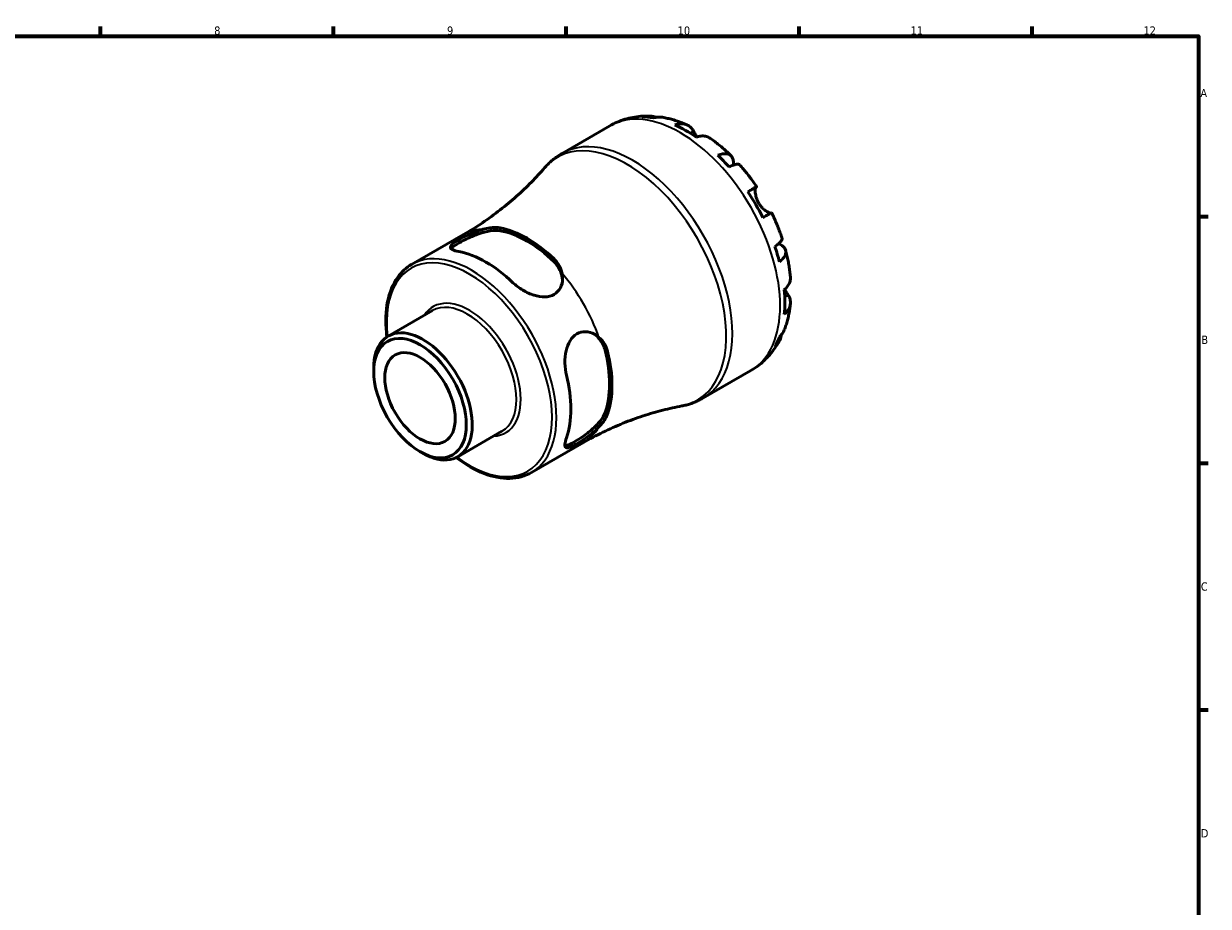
# Model space of a CAD drawing. Header units: millimetres. Extents: x 0 to 902, y 0 to 594.
# Tile 5 of 5: x 467 to 824, y 312 to 578. Entities that reach past the tile are written whole.
import ezdxf

# ---------------------------------------------------------------- set-up
doc = ezdxf.new("R2010")
doc.units = ezdxf.units.MM
for name, color, linetype, lineweight in [('Border (ISO)', 7, 'Continuous', 70), ('Visible (ISO)', 7, 'Continuous', 50), ('Visible Narrow (ISO)', 7, 'Continuous', 35)]:
    doc.layers.add(name, color=color, linetype=linetype, lineweight=lineweight)
doc.styles.add('Note Text (ISO)', font='tahoma.ttf')

# ---------------------------------------------------------------- blocks, each defined once
blk = doc.blocks.new('Borders Default Border')
at = {"layer": 'Border (ISO)'}
for p, q in [((490.58, 574), (490.58, 576.9)), ((560.67, 574), (560.67, 576.9)), ((630.75, 574), (630.75, 576.9)), ((700.83, 574), (700.83, 576.9)), ((770.92, 574), (770.92, 576.9)), ((821, 519.75), (823.9, 519.75)), ((821, 445.5), (823.9, 445.5)), ((821, 371.25), (823.9, 371.25))]:
    blk.add_line(p, q, dxfattribs=at)
at = {"layer": 'Border (ISO)', "flags": 128}
blk.add_lwpolyline([(20, 20), (20, 574), (821, 574), (821, 20), (20, 20)], dxfattribs=at)
at = {"layer": 'Border (ISO)', "color": 232, "true_color": 0xca0064, "char_height": 2.5, "attachment_point": 7, "style": 'Note Text (ISO)'}
for s, insert in [('8', (524.81, 574.34)), ('9', (594.88, 574.35)), ('10', (664.29, 574.35)), ('11', (734.37, 574.4)), ('12', (804.46, 574.4)), ('A', (821.59, 555.62)), ('B', (821.89, 481.37)), ('C', (821.73, 407.08)), ('D', (821.73, 332.88))]:
    blk.add_mtext(s, dxfattribs=dict(at, insert=insert))

msp = doc.modelspace()

# ---------------------------------------------------------------- linework, layer by layer
at = {"layer": 'Visible (ISO)'}
for p, q in [((629.489, 538.709), (643.863, 546.987)), ((584.236, 505.293), (599.845, 514.282)), ((577.192, 483.731), (590.498, 491.394)), ((572.832, 473.081), (572.832, 474.105)), ((671.907, 465.05), (686.281, 473.327)), ((598.106, 447.413), (611.412, 455.075)), ((620.291, 442.683), (635.9, 451.671)), ((586.706, 448.987), (587.592, 448.474))]:
    msp.add_line(p, q, dxfattribs=at)
for centre, major_axis, start_param, end_param in [((666.663, 511.073), (-21.095, 36.633), 5.8322823, 5.9525576), ((666.663, 511.073), (-21.095, 36.633), 5.3930671, 5.6063746), ((666.663, 511.073), (-21.095, 36.633), 5.0468841, 5.1671594), ((666.663, 511.073), (-21.095, 36.633), 4.6076689, 4.8209764), ((618.969, 483.608), (18.031, -31.312), 2.0342195, 2.6820369), ((618.969, 483.608), (17.529, -30.439), 2.0245753, 2.6916811), ((666.663, 511.073), (-21.095, 36.633), 4.2614859, 4.3817613), ((606.594, 476.482), (-18.028, 31.305), 5.1757439, 5.8236978), ((666.663, 511.073), (-21.095, 36.633), 3.8222708, 4.0355783), ((587.649, 465.572), (10.457, -18.159), 5.4958534, 10.2121098), ((666.663, 511.073), (21.095, -36.633), 0.3344951, 0.4547705), ((618.969, 483.608), (17.529, -30.439), 0.453779, 1.1208847), ((618.969, 483.608), (18.031, -31.312), 0.4634231, 1.1112406), ((606.594, 476.482), (-18.028, 31.305), 3.6049476, 4.2529014)]:
    msp.add_ellipse(centre, major_axis=major_axis, ratio=0.5780931, start_param=start_param, end_param=end_param, dxfattribs=at)
for major_axis in [(9.83, -17.07), (7.485, -12.999)]:
    msp.add_ellipse((586.76, 465.06), major_axis=major_axis, ratio=0.5780931, dxfattribs=at)
for points, knots in [([(643.863, 546.987), (644.583, 547.402), (645.327, 547.775), (646.849, 548.432), (647.627, 548.717), (649.203, 549.196), (650, 549.391), (651.602, 549.693), (652.407, 549.8), (654.012, 549.933), (654.814, 549.958), (655.609, 549.946)], [5.49972085, 5.49972085, 5.49972085, 5.49972085, 5.56615501, 5.56615501, 5.63258916, 5.63258916, 5.69902332, 5.69902332, 5.76545747, 5.76545747, 5.83189163, 5.83189163, 5.83189163, 5.83189163]), ([(653.585, 549.681), (654.148, 549.84), (654.726, 549.924), (655.809, 549.961), (656.413, 549.913), (657.28, 549.728), (657.55, 549.653), (657.813, 549.565)], [0.21343366, 0.21343366, 0.21343366, 0.21343366, 0.41600999, 0.41600999, 0.62434849, 0.62434849, 0.71922, 0.71922, 0.71922, 0.71922]), ([(659.717, 549.555), (659.295, 549.627), (658.868, 549.651), (657.978, 549.609), (657.441, 549.521), (656.905, 549.359)], [6.10244735, 6.10244735, 6.10244735, 6.10244735, 6.26990562, 6.26990562, 6.47248196, 6.47248196, 6.47248196, 6.47248196]), ([(659.717, 549.555), (660.232, 549.466), (660.743, 549.363), (661.757, 549.13), (662.26, 549.001), (663.257, 548.717), (663.752, 548.562), (664.733, 548.23), (665.219, 548.052), (666.182, 547.675), (666.66, 547.475), (667.133, 547.265)], [5.94784428, 5.94784428, 5.94784428, 5.94784428, 5.99219972, 5.99219972, 6.03655517, 6.03655517, 6.08091061, 6.08091061, 6.12526605, 6.12526605, 6.16962149, 6.16962149, 6.16962149, 6.16962149]), ([(663.481, 547.269), (663.99, 547.441), (664.487, 547.546), (665.381, 547.631), (665.857, 547.616), (666.747, 547.438), (667.16, 547.276), (667.855, 546.87), (668.201, 546.588), (668.726, 545.978), (668.926, 545.677), (669.091, 545.363)], [0.21343841, 0.21343841, 0.21343841, 0.21343841, 0.41559978, 0.41559978, 0.62400044, 0.62400044, 0.8324011, 0.8324011, 1.04178819, 1.04178819, 1.20124236, 1.20124236, 1.20124236, 1.20124236]), ([(669.091, 545.363), (669.159, 545.232), (669.235, 545.091), (669.397, 544.79), (669.483, 544.631), (669.692, 544.256), (669.818, 544.036), (669.98, 543.761), (670.008, 543.714), (670.037, 543.666)], [-0.72877811, -0.72877811, -0.72877811, -0.72877811, -0.65864576, -0.65864576, -0.58948737, -0.58948737, -0.50282865, -0.50282865, -0.48506763, -0.48506763, -0.48506763, -0.48506763]), ([(674.153, 543.226), (674.06, 543.292), (673.965, 543.354), (673.524, 543.612), (673.111, 543.774), (672.221, 543.951), (671.745, 543.967), (670.851, 543.881), (670.354, 543.777), (669.845, 543.604)], [5.814227, 5.814227, 5.814227, 5.814227, 5.87111315, 5.87111315, 6.07951382, 6.07951382, 6.28791448, 6.28791448, 6.49007585, 6.49007585, 6.49007585, 6.49007585]), ([(674.153, 543.226), (674.589, 542.916), (675.021, 542.598), (675.876, 541.945), (676.298, 541.611), (677.136, 540.926), (677.55, 540.576), (678.369, 539.861), (678.774, 539.497), (679.576, 538.753), (679.972, 538.373), (680.363, 537.987)], [0.11624927, 0.11624927, 0.11624927, 0.11624927, 0.1612114, 0.1612114, 0.20617354, 0.20617354, 0.25113567, 0.25113567, 0.2960978, 0.2960978, 0.34105993, 0.34105993, 0.34105993, 0.34105993]), ([(624.253, 534.364), (624.549, 534.707), (624.856, 535.041), (625.493, 535.69), (625.823, 536.004), (626.503, 536.61), (626.854, 536.902), (627.575, 537.462), (627.946, 537.73), (628.705, 538.239), (629.093, 538.481), (629.489, 538.709)], [5.30007342, 5.30007342, 5.30007342, 5.30007342, 5.34000291, 5.34000291, 5.37993239, 5.37993239, 5.41986188, 5.41986188, 5.45979137, 5.45979137, 5.49972085, 5.49972085, 5.49972085, 5.49972085]), ([(676.422, 538.12), (676.905, 538.312), (677.364, 538.446), (678.166, 538.599), (678.58, 538.629), (679.321, 538.561), (679.647, 538.462), (680.168, 538.183), (680.409, 537.977), (680.781, 537.449), (680.911, 537.126), (681.06, 536.454), (681.091, 536.042), (681.055, 535.448), (681.041, 535.306), (681.023, 535.161)], [0.2134337, 0.2134337, 0.2134337, 0.2134337, 0.41601, 0.41601, 0.6243485, 0.6243485, 0.832687, 0.832687, 1.0415719, 1.0415719, 1.2504568, 1.2504568, 1.4601279, 1.4601279, 1.5239813, 1.5239813, 1.5239813, 1.5239813]), ([(682.973, 535.235), (682.897, 535.319), (682.792, 535.377), (682.498, 535.455), (682.26, 535.46), (681.672, 535.367), (681.323, 535.269), (680.617, 535.015), (680.198, 534.839), (679.741, 534.619)], [5.70165265, 5.70165265, 5.70165265, 5.70165265, 5.85322864, 5.85322864, 6.06156713, 6.06156713, 6.26990562, 6.26990562, 6.47248196, 6.47248196, 6.47248196, 6.47248196]), ([(682.973, 535.236), (683.338, 534.825), (683.697, 534.409), (684.407, 533.564), (684.756, 533.137), (685.445, 532.27), (685.785, 531.832), (686.452, 530.945), (686.781, 530.496), (687.426, 529.589), (687.744, 529.131), (688.055, 528.669)], [0.44390917, 0.44390917, 0.44390917, 0.44390917, 0.48833164, 0.48833164, 0.5327541, 0.5327541, 0.57717656, 0.57717656, 0.62159902, 0.62159902, 0.66602149, 0.66602149, 0.66602149, 0.66602149]), ([(624.253, 534.364), (623.013, 532.926), (621.687, 531.481), (618.866, 528.61), (617.372, 527.184), (614.227, 524.383), (612.577, 523.008), (609.141, 520.341), (607.355, 519.049), (603.674, 516.576), (601.779, 515.396), (599.845, 514.282)], [5.30007342, 5.30007342, 5.30007342, 5.30007342, 5.34000291, 5.34000291, 5.37993239, 5.37993239, 5.41986188, 5.41986188, 5.45979137, 5.45979137, 5.49972085, 5.49972085, 5.49972085, 5.49972085]), ([(685.429, 527.167), (685.864, 527.417), (686.25, 527.639), (686.881, 528.001), (687.181, 528.172), (687.649, 528.44), (687.817, 528.536), (688.019, 528.65), (688.07, 528.678), (688.037, 528.656), (687.983, 528.624), (687.898, 528.574)], [0.21343841, 0.21343841, 0.21343841, 0.21343841, 0.41559978, 0.41559978, 0.62400044, 0.62400044, 0.8324011, 0.8324011, 1.04178819, 1.04178819, 1.20124236, 1.20124236, 1.20124236, 1.20124236]), ([(687.898, 528.574), (687.876, 528.561), (687.855, 528.543), (687.791, 528.464), (687.751, 528.381), (687.682, 528.146), (687.655, 527.992), (687.618, 527.544), (687.62, 527.223), (687.7, 526.415), (687.795, 525.918), (688.121, 524.866), (688.354, 524.321), (688.652, 523.806)], [-0.72474413, -0.72474413, -0.72474413, -0.72474413, -0.68292689, -0.68292689, -0.58946764, -0.58946764, -0.49014387, -0.49014387, -0.34933517, -0.34933517, -0.17856496, -0.17856496, 0, 0, 0, 0]), ([(688.652, 523.806), (688.823, 523.51), (689.012, 523.227), (689.434, 522.677), (689.666, 522.415), (690.225, 521.859), (690.552, 521.59), (691.153, 521.169), (691.424, 521.016), (691.816, 520.84), (691.956, 520.792), (692.184, 520.743), (692.272, 520.74), (692.341, 520.757), (692.345, 520.758), (692.348, 520.759)], [0, 0, 0, 0, 0.10230486, 0.10230486, 0.2116531, 0.2116531, 0.35868741, 0.35868741, 0.49861539, 0.49861539, 0.59613895, 0.59613895, 0.69034298, 0.69034298, 0.69546075, 0.69546075, 0.69546075, 0.69546075]), ([(692.555, 520.874), (692.554, 520.875), (692.504, 520.847), (692.317, 520.742), (692.149, 520.646), (691.681, 520.378), (691.381, 520.207), (690.75, 519.844), (690.364, 519.623), (689.929, 519.372)], [5.6921627, 5.6921627, 5.6921627, 5.6921627, 5.87111315, 5.87111315, 6.07951382, 6.07951382, 6.28791448, 6.28791448, 6.49007585, 6.49007585, 6.49007585, 6.49007585]), ([(692.555, 520.874), (692.8, 520.373), (693.038, 519.869), (693.501, 518.856), (693.725, 518.348), (694.16, 517.326), (694.37, 516.812), (694.776, 515.782), (694.972, 515.265), (695.349, 514.229), (695.53, 513.709), (695.703, 513.187)], [0.90478121, 0.90478121, 0.90478121, 0.90478121, 0.94920516, 0.94920516, 0.9936291, 0.9936291, 1.03805305, 1.03805305, 1.082477, 1.082477, 1.12690095, 1.12690095, 1.12690095, 1.12690095]), ([(598.463, 509.162), (597.651, 509.314), (596.969, 509.513), (596.085, 509.973), (595.879, 510.236), (595.922, 510.786), (596.138, 511.106), (597.015, 511.859), (597.679, 512.297), (599.247, 513.2), (600.227, 513.708), (602.326, 514.67), (603.447, 515.119), (605.051, 515.652), (605.64, 515.826), (606.225, 515.969)], [1.3366091, 1.3366091, 1.3366091, 1.3366091, 1.7000206, 1.7000206, 2.0634322, 2.0634322, 2.3961336, 2.3961336, 2.728835, 2.728835, 3.0615363, 3.0615363, 3.3942377, 3.3942377, 3.5786479, 3.5786479, 3.5786479, 3.5786479]), ([(596.11, 510.034), (596.22, 510.178), (596.375, 510.335), (597.015, 510.87), (597.678, 511.302), (599.248, 512.206), (600.227, 512.72), (602.323, 513.698), (603.44, 514.159), (605.596, 514.904), (606.789, 515.226), (609.002, 515.559), (610.023, 515.567), (610.837, 515.424)], [2.2484173, 2.2484173, 2.2484173, 2.2484173, 2.4022266, 2.4022266, 2.7352547, 2.7352547, 3.0682827, 3.0682827, 3.4013108, 3.4013108, 3.7670496, 3.7670496, 4.1327884, 4.1327884, 4.1327884, 4.1327884]), ([(606.225, 515.969), (606.917, 516.138), (607.592, 516.265), (608.634, 516.383), (609.021, 516.408), (609.603, 516.413), (609.81, 516.408), (610.181, 516.385), (610.348, 516.368), (610.621, 516.332), (610.73, 516.314), (610.837, 516.294)], [-0.56929339, -0.56929339, -0.56929339, -0.56929339, -0.34024092, -0.34024092, -0.19815826, -0.19815826, -0.11701675, -0.11701675, -0.04776342, -0.04776342, 0, 0, 0, 0]), ([(693.542, 510.715), (693.962, 511), (694.324, 511.272), (694.899, 511.754), (695.16, 512.006), (695.537, 512.464), (695.652, 512.671), (695.734, 512.962), (695.737, 513.081), (695.702, 513.187)], [0.21343366, 0.21343366, 0.21343366, 0.21343366, 0.41600999, 0.41600999, 0.62434849, 0.62434849, 0.83268698, 0.83268698, 0.98494747, 0.98494747, 0.98494747, 0.98494747]), ([(694.635, 511.533), (694.783, 511.473), (694.926, 511.409), (695.469, 511.139), (695.809, 510.908), (696.315, 510.447), (696.528, 510.174), (696.797, 509.592), (696.854, 509.282), (696.833, 508.695), (696.754, 508.365), (696.441, 507.693), (696.207, 507.351), (695.672, 506.736), (695.326, 506.407), (694.917, 506.086)], [5.1559849, 5.1559849, 5.1559849, 5.1559849, 5.2257877, 5.2257877, 5.4354588, 5.4354588, 5.6443437, 5.6443437, 5.8532286, 5.8532286, 6.0615671, 6.0615671, 6.2699056, 6.2699056, 6.472482, 6.472482, 6.472482, 6.472482]), ([(627.101, 506.929), (627.172, 506.86), (627.242, 506.79), (627.39, 506.637), (627.467, 506.554), (627.709, 506.285), (627.866, 506.094), (628.481, 505.276), (628.853, 504.604), (629.298, 503.464), (629.43, 503.01), (629.52, 502.554)], [-0.5691674, -0.5691674, -0.5691674, -0.5691674, -0.53714365, -0.53714365, -0.50037991, -0.50037991, -0.41940388, -0.41940388, -0.16293744, -0.16293744, 0, 0, 0, 0]), ([(696.782, 509.551), (696.921, 509.019), (697.051, 508.486), (697.296, 507.42), (697.409, 506.887), (697.619, 505.819), (697.716, 505.285), (697.891, 504.218), (697.969, 503.684), (698.108, 502.617), (698.168, 502.084), (698.219, 501.552)], [1.22971803, 1.22971803, 1.22971803, 1.22971803, 1.27467611, 1.27467611, 1.31963419, 1.31963419, 1.36459227, 1.36459227, 1.40955035, 1.40955035, 1.45450843, 1.45450843, 1.45450843, 1.45450843]), ([(576.77, 483.468), (576.713, 483.906), (576.664, 484.342), (576.301, 488.123), (576.424, 491.29), (577.572, 496.941), (578.595, 499.429), (581.188, 503.051), (582.606, 504.355), (584.236, 505.293)], [4.55343866, 4.55343866, 4.55343866, 4.55343866, 4.59538645, 4.59538645, 4.91967324, 4.91967324, 5.24262864, 5.24262864, 5.49972085, 5.49972085, 5.49972085, 5.49972085]), ([(627.101, 506.059), (627.915, 505.263), (628.597, 504.275), (629.39, 502.376), (629.591, 501.492), (629.647, 500.649)], [-1.39753372, -1.39753372, -1.39753372, -1.39753372, -1.03179495, -1.03179495, -0.74113236, -0.74113236, -0.74113236, -0.74113236]), ([(629.52, 502.554), (629.628, 502.012), (629.673, 501.473), (629.641, 500.034), (629.426, 499.064), (628.548, 497.399), (627.885, 496.708), (627.101, 496.257), (626.316, 495.805), (625.337, 495.549), (623.237, 495.5), (622.117, 495.701), (619.957, 496.37), (618.765, 496.912), (616.556, 498.234), (615.538, 499.014), (614.726, 499.797)], [-0.8498129, -0.8498129, -0.8498129, -0.8498129, -0.6654027, -0.6654027, -0.3327014, -0.3327014, 0, 0, 0, 0.3327014, 0.3327014, 0.6654027, 0.6654027, 1.0288143, 1.0288143, 1.3922259, 1.3922259, 1.3922259, 1.3922259]), ([(696.385, 497.637), (696.789, 497.99), (697.129, 498.367), (697.651, 499.095), (697.877, 499.514), (698.17, 500.37), (698.237, 500.807), (698.236, 501.319), (698.23, 501.434), (698.219, 501.552)], [0.21343841, 0.21343841, 0.21343841, 0.21343841, 0.41559978, 0.41559978, 0.62400044, 0.62400044, 0.8324011, 0.8324011, 0.89094993, 0.89094993, 0.89094993, 0.89094993]), ([(697.552, 496.067), (697.741, 495.769), (697.9, 495.447), (698.164, 494.69), (698.235, 494.251), (698.237, 493.449), (698.17, 493.012), (697.877, 492.156), (697.651, 491.737), (697.129, 491.009), (696.789, 490.632), (696.385, 490.279)], [5.50227189, 5.50227189, 5.50227189, 5.50227189, 5.66172607, 5.66172607, 5.87111315, 5.87111315, 6.07951382, 6.07951382, 6.28791448, 6.28791448, 6.49007585, 6.49007585, 6.49007585, 6.49007585]), ([(696.535, 497.772), (696.631, 497.598), (696.726, 497.431), (696.949, 497.047), (697.074, 496.839), (697.315, 496.444), (697.43, 496.259), (697.541, 496.084), (697.546, 496.076), (697.552, 496.067)], [-2.64714665, -2.64714665, -2.64714665, -2.64714665, -2.58338701, -2.58338701, -2.49547573, -2.49547573, -2.40310236, -2.40310236, -2.39831682, -2.39831682, -2.39831682, -2.39831682]), ([(698.216, 493.447), (698.162, 492.932), (698.097, 492.418), (697.944, 491.395), (697.855, 490.885), (697.655, 489.869), (697.542, 489.364), (697.292, 488.357), (697.154, 487.857), (696.851, 486.862), (696.686, 486.368), (696.507, 485.877)], [1.68441091, 1.68441091, 1.68441091, 1.68441091, 1.7287646, 1.7287646, 1.77311828, 1.77311828, 1.81747196, 1.81747196, 1.86182565, 1.86182565, 1.90617933, 1.90617933, 1.90617933, 1.90617933]), ([(630.81, 471.939), (630.537, 473.035), (630.37, 474.307), (630.33, 476.882), (630.457, 478.185), (630.958, 480.388), (631.345, 481.457), (632.439, 483.248), (633.151, 483.967), (634.719, 484.87), (635.65, 485.098), (637.533, 485.021), (638.483, 484.721), (639.746, 484.026), (640.19, 483.717), (640.607, 483.352)], [1.3366091, 1.3366091, 1.3366091, 1.3366091, 1.7000206, 1.7000206, 2.0634322, 2.0634322, 2.3961336, 2.3961336, 2.728835, 2.728835, 3.0615363, 3.0615363, 3.3942377, 3.3942377, 3.5786479, 3.5786479, 3.5786479, 3.5786479]), ([(694.917, 483.52), (695.326, 483.903), (695.672, 484.323), (696.158, 485.077), (696.356, 485.467), (696.507, 485.877)], [0.21343366, 0.21343366, 0.21343366, 0.21343366, 0.41600999, 0.41600999, 0.58712471, 0.58712471, 0.58712471, 0.58712471]), ([(639.006, 484.424), (639.714, 483.951), (640.385, 483.33), (641.639, 481.686), (642.155, 480.6), (642.437, 479.495)], [3.47442762, 3.47442762, 3.47442762, 3.47442762, 3.76705264, 3.76705264, 4.13279141, 4.13279141, 4.13279141, 4.13279141]), ([(640.607, 483.352), (641.099, 482.921), (641.545, 482.42), (642.168, 481.519), (642.383, 481.153), (642.677, 480.549), (642.776, 480.323), (642.941, 479.895), (643.01, 479.694), (643.114, 479.348), (643.154, 479.206), (643.19, 479.062)], [-0.56929337, -0.56929337, -0.56929337, -0.56929337, -0.34026645, -0.34026645, -0.19817318, -0.19817318, -0.11702559, -0.11702559, -0.04776702, -0.04776702, 0, 0, 0, 0]), ([(694.804, 482.124), (694.415, 481.42), (693.99, 480.73), (693.065, 479.388), (692.566, 478.737), (691.493, 477.485), (690.92, 476.884), (689.704, 475.746), (689.061, 475.208), (687.714, 474.209), (687.01, 473.747), (686.281, 473.327)], [2.02205028, 2.02205028, 2.02205028, 2.02205028, 2.08926586, 2.08926586, 2.15648145, 2.15648145, 2.22369703, 2.22369703, 2.29091262, 2.29091262, 2.3581282, 2.3581282, 2.3581282, 2.3581282]), ([(695.569, 484.224), (695.512, 483.94), (695.438, 483.656), (695.16, 482.801), (694.899, 482.255), (694.324, 481.338), (693.962, 480.881), (693.542, 480.474)], [5.96209639, 5.96209639, 5.96209639, 5.96209639, 6.06156713, 6.06156713, 6.26990562, 6.26990562, 6.47248196, 6.47248196, 6.47248196, 6.47248196]), ([(671.907, 465.05), (671.511, 464.822), (671.107, 464.607), (670.285, 464.207), (669.867, 464.021), (669.021, 463.678), (668.592, 463.521), (667.727, 463.237), (667.29, 463.109), (666.409, 462.884), (665.966, 462.786), (665.521, 462.702)], [2.3581282, 2.3581282, 2.3581282, 2.3581282, 2.39805768, 2.39805768, 2.43798717, 2.43798717, 2.47791666, 2.47791666, 2.51784614, 2.51784614, 2.55777563, 2.55777563, 2.55777563, 2.55777563]), ([(642.437, 460.692), (642.155, 459.912), (641.639, 459.031), (640.246, 457.277), (639.371, 456.404), (637.649, 454.907), (636.692, 454.17), (634.796, 452.845), (633.861, 452.255), (633.076, 451.803), (632.291, 451.351), (631.584, 450.995), (630.796, 450.712), (630.581, 450.658), (630.399, 450.636)], [-1.3975337, -1.3975337, -1.3975337, -1.3975337, -1.0317949, -1.0317949, -0.6660562, -0.6660562, -0.3330281, -0.3330281, 0, 0, 0, 0.3330281, 0.3330281, 0.4878827, 0.4878827, 0.4878827, 0.4878827]), ([(635.9, 451.671), (637.834, 452.785), (639.807, 453.832), (643.793, 455.774), (645.807, 456.671), (649.838, 458.304), (651.855, 459.041), (655.856, 460.354), (657.84, 460.931), (661.739, 461.929), (663.655, 462.351), (665.521, 462.702)], [2.3581282, 2.3581282, 2.3581282, 2.3581282, 2.39805768, 2.39805768, 2.43798717, 2.43798717, 2.47791666, 2.47791666, 2.51784614, 2.51784614, 2.55777563, 2.55777563, 2.55777563, 2.55777563]), ([(643.19, 460.258), (643.166, 460.189), (643.14, 460.12), (643.082, 459.97), (643.048, 459.89), (642.936, 459.631), (642.849, 459.451), (642.447, 458.695), (642.051, 458.109), (641.284, 457.155), (640.957, 456.785), (640.607, 456.418)], [-0.56918954, -0.56918954, -0.56918954, -0.56918954, -0.53716377, -0.53716377, -0.50039784, -0.50039784, -0.41941741, -0.41941741, -0.1629435, -0.1629435, -0.00002218, -0.00002218, -0.00002218, -0.00002218]), ([(640.607, 456.418), (640.19, 455.982), (639.746, 455.558), (638.483, 454.435), (637.533, 453.689), (635.65, 452.353), (634.719, 451.76), (633.935, 451.308), (633.151, 450.856), (632.439, 450.503), (631.345, 450.125), (630.958, 450.102), (630.457, 450.346), (630.33, 450.659), (630.37, 451.661), (630.537, 452.354), (630.81, 453.135)], [-0.8498129, -0.8498129, -0.8498129, -0.8498129, -0.6654027, -0.6654027, -0.3327014, -0.3327014, 0, 0, 0, 0.3327014, 0.3327014, 0.6654027, 0.6654027, 1.0288143, 1.0288143, 1.3922259, 1.3922259, 1.3922259, 1.3922259]), ([(620.291, 442.683), (618.359, 441.57), (616.134, 440.976), (611.294, 440.858), (608.668, 441.365), (603.255, 443.446), (600.464, 445.049), (597.725, 447.135), (597.696, 447.157), (597.666, 447.18)], [2.3581282, 2.3581282, 2.3581282, 2.3581282, 2.66279493, 2.66279493, 2.97743852, 2.97743852, 3.30088407, 3.30088407, 3.30441039, 3.30441039, 3.30441039, 3.30441039])]:
    msp.add_open_spline(points, degree=3, knots=knots, dxfattribs=at)
at = {"layer": 'Visible Narrow (ISO)'}
for p, q in [((669.091, 545.363), (668.078, 544.78)), ((687.898, 528.574), (685.436, 527.156)), ((610.837, 515.424), (610.837, 516.294)), ((627.101, 506.929), (627.101, 506.059)), ((697.552, 496.067), (696.523, 495.475)), ((642.437, 479.495), (643.19, 479.062)), ((643.19, 460.258), (642.437, 460.692))]:
    msp.add_line(p, q, dxfattribs=at)
for centre, major_axis, start_param, end_param in [((665.072, 510.157), (-21.209, 36.83), 3.1415927, 6.2831853), ((650.698, 501.88), (21.209, -36.83), 0, 3.1415927), ((649.078, 500.947), (-21.052, 36.557), 2.9419452, 6.4828327), ((617.873, 482.977), (-18.028, 31.305), 5.9731906, 6.2831853), ((602.263, 473.988), (18.028, -31.305), 0, 3.1415927), ((601.609, 473.611), (-17.566, 30.504), 2.2083023, 7.2164756), ((617.873, 482.977), (18.028, -31.305), 1.2608016, 1.8846584), ((601.609, 473.611), (10.919, -18.961), 5.9913726, 9.7165907), ((600.955, 473.235), (-10.457, 18.159), 3.1415927, 6.2831853), ((617.873, 482.977), (18.028, -31.305), 0, 0.3138621)]:
    msp.add_ellipse(centre, major_axis=major_axis, ratio=0.5780931, start_param=start_param, end_param=end_param, dxfattribs=at)

# ---------------------------------------------------------------- block references
msp.add_blockref('Borders Default Border', (0, 0))

doc.saveas('drawing.dxf')
